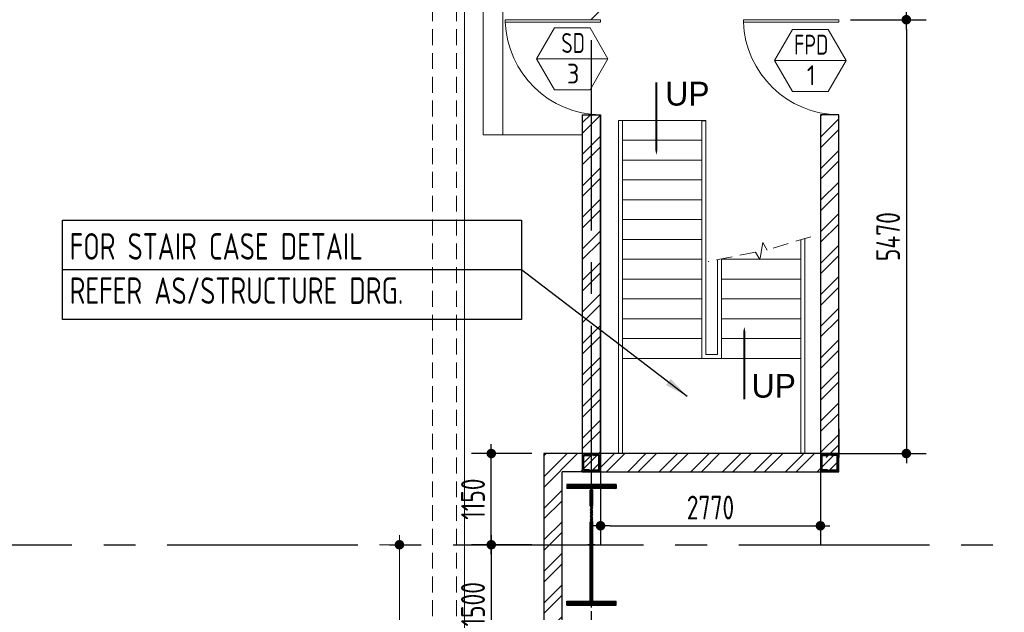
# Model space of a CAD drawing. Extents: x -7650383 to 4934791, y -114316 to 1826789.
# Tile 12 of 256: x 455132 to 467534, y -24829 to -17357. Entities that reach past the tile are written whole.
import ezdxf
from ezdxf.enums import TextEntityAlignment as Align

# ---------------------------------------------------------------- set-up
doc = ezdxf.new("R2010")
doc.units = 0
doc.header["$LTSCALE"] = 800
doc.header["$MEASUREMENT"] = 0
for name, pattern in [('CENTER', [2, 1.25, -0.25, 0.25, -0.25]), ('CENTER2', [1.125, 0.75, -0.125, 0.125, -0.125]), ('DASHED', [0.75, 0.5, -0.25]), ('HIDDEN', [0.375, 0.25, -0.125])]:
    doc.linetypes.add(name, pattern=pattern)
doc.layers.get('0').update_dxf_attribs({"linetype": 'CONTINUOUS'})
for name, color, linetype, lineweight in [('2CON', 1, 'CONTINUOUS', 13), ('8', 8, 'HIDDEN', 13), ('A-WIN TAG', 3, 'CONTINUOUS', 13), ('A-WIN TAG TEXT', 3, 'CONTINUOUS', 13), ('dimension line', 4, 'CONTINUOUS', 13), ('DOOR', 235, 'CONTINUOUS', 13), ('DRAIN', 251, 'DASHED', 13), ('PLINTH PROTECTION', 251, 'CONTINUOUS', 13), ('STAIR', 4, 'CONTINUOUS', 13), ('WALL HATCH', 251, 'CONTINUOUS', 13)]:
    doc.layers.add(name, color=color, linetype=linetype, lineweight=lineweight)
for name, color, linetype in [('COL', 1, 'CENTER'), ('DIM', 4, 'CONTINUOUS'), ('GRID', 8, 'CENTER'), ('HATCH', 9, 'CONTINUOUS'), ('REV3', 2, 'CONTINUOUS'), ('TEXT', 3, 'CONTINUOUS'), ('WALL', 6, 'CONTINUOUS')]:
    doc.layers.add(name, color=color, linetype=linetype)
doc.styles.add('HTX11', font='O8111901')
doc.styles.add('ROMANS', font='ISO9.shx', dxfattribs={"width": 0.8})
doc.styles.get("Standard").update_dxf_attribs({"font": 'ISO9'})
doc.dimstyles.new('barka', dxfattribs={"dimscale": 100, "dimtxt": 3.5, "dimasz": 1.2, "dimexe": 2.5, "dimexo": 2.5, "dimgap": 0.8, "dimtad": 1, "dimdsep": 46, "dimtxsty": 'ROMANS', "dimblk": 'DDOT1', "dimcen": 0, "dimclrd": 256, "dimclre": 256, "dimclrt": 2, "dimadec": 0, "dimazin": 2, "dimtp": 0.1, "dimtm": 0.1, "dimtfac": 0.71, "dimtmove": 2, "dimatfit": 3, "dimlwd": -1, "dimlwe": -1, "dimarcsym": 0})
doc.dimstyles.new('barka INTERNAL DIM', dxfattribs={"dimscale": 100, "dimtxt": 3, "dimasz": 1.2, "dimexe": 2.5, "dimexo": 1.5, "dimgap": 0.8, "dimtad": 1, "dimdsep": 46, "dimtxsty": 'ROMANS', "dimblk": 'DDOT1', "dimcen": 0, "dimclrd": 256, "dimclre": 256, "dimclrt": 2, "dimadec": 0, "dimazin": 2, "dimtp": 0.1, "dimtm": 0.1, "dimtfac": 0.71, "dimtmove": 2, "dimatfit": 3, "dimlwd": -1, "dimlwe": -1, "dimarcsym": 0})
doc.dimstyles.get("Standard").update_dxf_attribs({"dimtxt": 0.18, "dimasz": 0.18, "dimexe": 0.18, "dimexo": 0.0625, "dimgap": 0.09, "dimtad": 0, "dimtih": 1, "dimtoh": 1, "dimdec": 4, "dimzin": 0, "dimdsep": 46, "dimtxsty": 'Standard', "dimcen": 0.09, "dimadec": 0, "dimazin": 0, "dimtfac": 1, "dimtdec": 4, "dimtofl": 0, "dimtmove": 0, "dimatfit": 3, "dimfxl": 1, "dimtolj": 1, "dimtzin": 0, "dimarcsym": 0})

# ---------------------------------------------------------------- blocks, each defined once
blk = doc.blocks.new('A$C1C927E47')
at = {"layer": 'COL'}
h = blk.add_hatch(dxfattribs=at)
h.set_pattern_fill('ANSI31', color=256, scale=100, style=0)
h.paths.add_polyline_path([(16, 0), (0, 0), (0, -710), (16, -710)])
h.paths.add_polyline_path([(16, 710), (0, 710), (0, 0), (16, 0)])
h.paths.add_polyline_path([(0, 710), (-16, 710), (-16, 0), (0, 0)])
h.paths.add_polyline_path([(0, 0), (-16, 0), (-16, -710), (0, -710)])
h.paths.add_polyline_path([(-310, -710), (-310, -760), (0, -760), (0, -710)])
h.paths.add_polyline_path([(310, -760), (310, -710), (0, -710), (0, -760)])
h.paths.add_polyline_path([(310, 710), (310, 760), (0, 760), (0, 710)])
h.paths.add_polyline_path([(-310, 760), (-310, 710), (0, 710), (0, 760)])
for p, q in [((310, 760), (-310, 760)), ((-310, 760), (-310, 710)), ((310, 760), (310, 710)), ((310, 710), (-310, 710)), ((-16, -710), (-16, 710)), ((16, -710), (16, 710)), ((-310, -710), (310, -710)), ((-310, -760), (-310, -710)), ((310, -760), (310, -710)), ((-310, -760), (310, -760))]:
    blk.add_line(p, q, dxfattribs=at)
at = {"layer": 'COL', "color": 2}
for p, q in [((0, -792), (0, 792)), ((44, 0), (-44, 0))]:
    blk.add_line(p, q, dxfattribs=at)
blk = doc.blocks.new('DDOT1')
blk.add_line((-1, 0), (1, 0))
at = {"const_width": 0.5}
blk.add_lwpolyline([(-0.25, 0, 1), (0.25, 0, 1)], format="xyb", close=True, dxfattribs=at)
blk = doc.blocks.new('*D81')
at = {"layer": 'dimension line', "transparency": 16777216}
for p, q in [((459904, -23977), (459665, -23977)), ((459915, -29857), (459915, -24097)), ((461433, -29977), (459665, -29977))]:
    blk.add_line(p, q, dxfattribs=at)
at = {"layer": 'dimension line', "transparency": 16777216, "xscale": 119.9999999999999, "yscale": 119.9999999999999, "zscale": 119.9999999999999}
for p, rotation in [((459915, -23977), 90), ((459915, -29977), 270)]:
    blk.add_blockref('DDOT1', p, dxfattribs=dict(at, rotation=rotation))
at = {"layer": 'dimension line', "color": 2, "transparency": 16777216, "insert": (459660, -26977), "char_height": 350, "attachment_point": 5, "rotation": 90, "style": 'ROMANS'}
blk.add_mtext('6000', dxfattribs=at)
blk = doc.blocks.new('*D102')
at = {"layer": 'DIM', "transparency": 16777216}
for p, q in [((461583, -23977), (460822, -23977)), ((461072, -24097), (461072, -25357)), ((461583, -25477), (460822, -25477))]:
    blk.add_line(p, q, dxfattribs=at)
at = {"layer": 'DIM', "transparency": 16777216, "xscale": 119.9999999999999, "yscale": 119.9999999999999, "zscale": 119.9999999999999}
for p, rotation in [((461072, -23977), 90), ((461072, -25477), 270)]:
    blk.add_blockref('DDOT1', p, dxfattribs=dict(at, rotation=rotation))
at = {"layer": 'DIM', "color": 2, "transparency": 16777216, "insert": (460842, -24727), "char_height": 300, "attachment_point": 5, "rotation": 90, "style": 'ROMANS'}
blk.add_mtext('1500', dxfattribs=at)
blk = doc.blocks.new('*D103')
at = {"layer": 'DIM', "transparency": 16777216}
for p, q in [((461583, -22827), (460822, -22827)), ((461072, -23857), (461072, -22947)), ((461583, -23977), (460822, -23977))]:
    blk.add_line(p, q, dxfattribs=at)
at = {"layer": 'DIM', "transparency": 16777216, "xscale": 119.9999999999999, "yscale": 119.9999999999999, "zscale": 119.9999999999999}
for p, rotation in [((461072, -22827), 90), ((461072, -23977), 270)]:
    blk.add_blockref('DDOT1', p, dxfattribs=dict(at, rotation=rotation))
at = {"layer": 'DIM', "color": 2, "transparency": 16777216, "insert": (460842, -23402), "char_height": 300, "attachment_point": 5, "rotation": 90, "style": 'ROMANS'}
blk.add_mtext('1150', dxfattribs=at)
blk = doc.blocks.new('SERVICE BUILDING-ARCH$0$dd1')
at = {"layer": 'DOOR'}
blk.add_lwpolyline([(-1000, 975), (0, 975), (0, 1000), (-1000, 1000)], close=True, dxfattribs=at)
blk.add_arc((13, 1014), 1014, 182.2093, 269.2412, dxfattribs=at)
blk = doc.blocks.new('*D111')
at = {"layer": 'DIM', "transparency": 16777216}
for p, q in [((465598, -17357), (466550, -17357)), ((466300, -17477), (466300, -22707)), ((465368, -22827), (466550, -22827))]:
    blk.add_line(p, q, dxfattribs=at)
at = {"layer": 'DIM', "transparency": 16777216, "xscale": 119.9999999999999, "yscale": 119.9999999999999, "zscale": 119.9999999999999}
for p, rotation in [((466300, -17357), 90), ((466300, -22827), 270)]:
    blk.add_blockref('DDOT1', p, dxfattribs=dict(at, rotation=rotation))
at = {"layer": 'DIM', "color": 2, "transparency": 16777216, "insert": (466070, -20092), "char_height": 300, "attachment_point": 5, "rotation": 90, "style": 'ROMANS'}
blk.add_mtext('5470', dxfattribs=at)
blk = doc.blocks.new('Stub column')
at = {"layer": 'COL', "linetype": 'ByBlock'}
for p, q in [((-108, 90), (-108, -90)), ((-108, 90), (-100, 90)), ((-108, 90), (-100, 90)), ((-108, 90), (-108, -90)), ((-25, 100), (-100, 100)), ((-100, 100), (-100, -100)), ((-100, 100), (-100, -100)), ((-25, 100), (-100, 100)), ((90, 108), (-90, 108)), ((-90, 100), (-90, 108)), ((-90, 100), (-90, 108)), ((-25, 100), (100, 100)), ((90, 100), (90, 108)), ((100, 100), (100, -100)), ((108, 90), (100, 90)), ((108, 90), (108, -90)), ((-108, -90), (-100, -90)), ((-108, -90), (-100, -90)), ((-100, -100), (-25, -100)), ((-100, -100), (-25, -100)), ((-90, -100), (-90, -108)), ((-90, -100), (-90, -108)), ((90, -108), (-90, -108)), ((100, -100), (-25, -100)), ((90, -100), (90, -108)), ((108, -90), (100, -90))]:
    blk.add_line(p, q, dxfattribs=at)
for points in [[(-25, -100), (-25, -97, 0.401544), (-31, -91), (-88, -88, -0.401544), (-94, -82), (-94, 82, -0.401544), (-88, 88), (-31, 91, 0.401544), (-25, 97), (-25, 100)], [(-25, -100), (-25, -97, 0.401544), (-31, -91), (-88, -88, -0.401544), (-94, -82), (-94, 82, -0.401544), (-88, 88), (-31, 91, 0.401544), (-25, 97), (-25, 100)], [(25, -100), (25, -97, -0.401544), (31, -91), (88, -88, 0.401544), (94, -82), (94, 82, 0.401544), (88, 88), (31, 91, -0.401544), (25, 97), (25, 100)]]:
    blk.add_lwpolyline(points, format="xyb", dxfattribs=at)
blk = doc.blocks.new('*D112')
at = {"layer": 'DIM', "transparency": 16777216}
for p, q in [((462448, -22977), (462448, -23988)), ((465218, -22977), (465218, -23988)), ((462568, -23738), (465098, -23738))]:
    blk.add_line(p, q, dxfattribs=at)
at = {"layer": 'DIM', "transparency": 16777216, "xscale": 119.9999999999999, "yscale": 119.9999999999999, "zscale": 119.9999999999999, "rotation": 180}
blk.add_blockref('DDOT1', (462448, -23738), dxfattribs=at)
at = {"layer": 'DIM', "transparency": 16777216, "xscale": 119.9999999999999, "yscale": 119.9999999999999, "zscale": 119.9999999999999}
blk.add_blockref('DDOT1', (465218, -23738), dxfattribs=at)
at = {"layer": 'DIM', "color": 2, "transparency": 16777216, "insert": (463833, -23508), "char_height": 300, "attachment_point": 5, "style": 'ROMANS'}
blk.add_mtext('2770', dxfattribs=at)

msp = doc.modelspace()

# ---------------------------------------------------------------- hatches: boundary and pattern name
at = {"layer": 'WALL HATCH'}
h = msp.add_hatch(dxfattribs=at)
h.set_pattern_fill('ANSI32', color=256, scale=750, style=0)
h.paths.add_polyline_path([(484563.3, -49897.4), (484563.3, -50127.4), (489333.3, -50127.4), (489333.3, -49897.4)])
h.paths.add_polyline_path([(473083.3, -49897.4), (473083.3, -50127.4), (474103.3, -50127.4), (474103.3, -49897.4)])
h.paths.add_polyline_path([(461963.3, -34477.4), (461733.3, -34477.4), (461733.3, -37477.5), (461963.3, -37477.5)])
h.paths.add_polyline_path([(461733.3, -31477.4), (461963.3, -31477.4), (461963.3, -28477.4), (461733.3, -28477.4)])
h.paths.add_polyline_path([(461733.3, -43977.4), (461963.3, -43977.4), (461963.3, -40477.5), (461733.3, -40477.5)])
h.paths.add_polyline_path([(461963.3, -46977.4), (461733.3, -46977.4), (461733.3, -50127.4), (464583.3, -50127.4), (464583.3, -49897.4), (461963.3, -49897.4)])
h.paths.add_polyline_path([(462448.3, -18556.9), (462218.3, -18556.9), (462218.3, -22827.4), (461733.3, -22827.4), (461733.3, -25477.4), (461963.3, -25477.4), (461963.3, -23057.4), (462448.3, -23057.4)])
h.paths.add_polyline_path([(463448.3, -10977.4), (463448.3, -11207.4), (465428.3, -11207.4), (465428.3, -10977.4)])
h.paths.add_polyline_path([(462848.3, -11207.4), (462848.3, -10977.4), (461733.3, -10977.4), (461733.3, -12977.4), (462218.3, -12977.4), (462218.3, -17356.9), (462448.3, -17356.9), (462448.3, -12747.4), (461963.3, -12747.4), (461963.3, -11207.4)])
h.paths.add_polyline_path([(555933.3, -33177.4), (555703.3, -33177.4), (555703.3, -34007.4), (555933.3, -34007.4), (555933.3, -28477.4), (555703.3, -28477.4), (555703.3, -30177.4), (555933.3, -30177.4)])
h.paths.add_polyline_path([(549833.3, -49897.4), (549833.3, -50127.4), (550833.3, -50127.4), (550833.3, -49897.4), (553833.3, -49897.4), (553833.3, -50127.4), (555933.3, -50127.4), (555933.3, -48947.4), (555703.3, -48947.4), (555703.3, -49897.4), (540133.3, -49897.4), (540133.3, -50127.4), (546833.3, -50127.4), (546833.3, -49897.4)])
h.paths.add_polyline_path([(480333.2, -11207.4), (480333.2, -10977.4), (482833.2, -10977.4), (482833.2, -11207.4), (487333.3, -11207.4), (487333.3, -10977.4), (473933.3, -10977.4), (473933.3, -11207.4), (475833.3, -11207.4), (475833.3, -10977.4), (478333.3, -10977.4), (478333.3, -11207.4)])
h.paths.add_polyline_path([(532833.3, -10977.4), (532833.3, -11207.4), (547734.4, -11207.4), (547734.4, -10977.4), (491333.3, -10977.4), (491333.3, -11207.4), (495833.3, -11207.4), (495833.3, -10977.4), (498333.3, -10977.4), (498333.3, -11207.4), (500333.2, -11207.4), (500333.2, -10977.4), (502833.2, -10977.4), (502833.2, -11207.4), (525833.4, -11207.4), (525833.4, -10977.4), (528333.4, -10977.4), (528333.4, -11207.4), (530333.3, -11207.4), (530333.3, -10977.4)])
h.paths.add_polyline_path([(529833.4, -50127.4), (529833.4, -49897.4), (532833.4, -49897.4), (532833.4, -50127.4), (538333.3, -50127.4), (538333.3, -49897.4), (511333.3, -49897.4), (511333.3, -50127.4), (515833.4, -50127.4), (515833.4, -49897.4), (518833.4, -49897.4), (518833.4, -50127.4), (519833.4, -50127.4), (519833.4, -49897.4), (522833.4, -49897.4), (522833.4, -50127.4), (525833.4, -50127.4), (525833.4, -49897.4), (528833.4, -49897.4), (528833.4, -50127.4)])
h.paths.add_polyline_path([(553833.3, -11207.4), (553833.3, -10977.4)], flags=17)
h.paths.add_polyline_path([(553833.3, -11207.4), (555703.3, -11207.4), (555703.3, -12747.4), (555703.3, -12747.4), (555703.3, -23057.4), (555703.3, -23057.4), (555703.3, -28477.4), (555703.3, -25477.4), (555933.3, -25477.4), (555933.3, -22827.4), (555933.3, -22827.4), (555933.3, -22477.4), (555703.3, -22477.4), (555703.3, -19477.4), (555933.3, -19477.4), (555933.3, -16477.4), (555703.3, -16477.4), (555703.3, -13477.4), (555933.3, -13477.4), (555933.3, -12977.4), (555933.3, -12977.4), (555933.3, -10977.4), (551163.8, -10977.4), (551163.8, -11207.4)])
h.paths.add_polyline_path([(549362.8, -11207.4), (549362.8, -10977.4), (547734.4, -10977.4), (547734.4, -11207.4)])
h = msp.add_hatch(dxfattribs=at)
h.set_pattern_fill('ANSI32', color=256, scale=750, style=0)
h.set_pattern_definition([(45, (-400, 0), (-198.87378, 198.87378), []), (45, (-267.42, 0), (-198.87378, 198.87378), [])])
h.paths.add_polyline_path([(465448.3, -18556.9), (465448.3, -22876.9), (465218.3, -22876.9), (465218.3, -18556.9)])
h = msp.add_hatch(dxfattribs=at)
h.set_pattern_fill('ANSI32', color=256, scale=750, style=0)
h.set_pattern_definition([(45, (-200, 0), (-198.87378, 198.87378), []), (45, (-67.42, 0), (-198.87378, 198.87378), [])])
h.paths.add_polyline_path([(465448.3, -23057.4), (462248.3, -23057.4), (462248.3, -22827.4), (465448.3, -22827.4)])

# ---------------------------------------------------------------- linework, layer by layer
at = {"layer": '2CON'}
for p, q in [((462542, -17851.2), (461642, -17851.2)), ((465540.6, -17871.9), (464640.6, -17871.9))]:
    msp.add_line(p, q, dxfattribs=at)
at = {"layer": '8'}
msp.add_lwpolyline([(465099, -20093.1), (464547.1, -20261.6), (464492.3, -20166.6), (464454.1, -20382.6), (464399.4, -20287.6), (463805.1, -20406)], dxfattribs=at)
at = {"layer": 'A-WIN TAG'}
for points in [[(461867, -17461.5), (461642, -17851.2), (461867, -18240.9), (462317, -18240.9), (462542, -17851.2), (462317, -17461.5)], [(464865.6, -17482.1), (464640.6, -17871.9), (464865.6, -18261.6), (465315.6, -18261.6), (465540.6, -17871.9), (465315.6, -17482.1)]]:
    msp.add_lwpolyline(points, close=True, dxfattribs=at)
at = {"layer": 'DRAIN', "ltscale": 0.5, "flags": 128}
for points in [[(464583.3, -51527.4), (460333.3, -51527.4), (460333.3, -21427.4), (460333.3, -21427.4), (460333.3, -14377.4), (460333.3, -14377.4), (460333.3, -9877.4)], [(464583.3, -51227.4), (460633.3, -51227.4), (460633.3, -21727.4), (460633.3, -21727.4), (460633.3, -14077.4), (460633.3, -14077.4), (460633.3, -9877.4), (465433.3, -9877.4)]]:
    msp.add_lwpolyline(points, dxfattribs=at)
at = {"layer": 'GRID', "linetype": 'CENTER2', "ltscale": 4}
for p, q in [((462333.3, -59615), (462333.3, -6939.4)), ((453390.3, -23977.4), (572433.7, -23977.4))]:
    msp.add_line(p, q, dxfattribs=at)
at = {"layer": 'PLINTH PROTECTION', "flags": 128}
msp.add_lwpolyline([(464583.3, -51127.4), (460733.3, -51127.4), (460733.3, -21827.4), (460733.3, -21827.4), (460733.3, -13977.4), (460733.3, -13977.4), (460733.3, -9977.4), (465433.3, -9977.4)], dxfattribs=at)
at = {"layer": 'REV3', "linetype": 'Continuous'}
for p, q in [((462448.3, -22827.4), (462218.3, -22827.4)), ((465448.3, -22827.4), (465218.3, -22827.4)), ((462448.3, -23057.4), (462218.3, -23057.4)), ((465448.3, -23057.4), (465218.3, -23057.4))]:
    msp.add_line(p, q, dxfattribs=at)
at = {"layer": 'REV3', "linetype": 'Continuous', "flags": 128}
for points in [[(463151.5, -19062.2, 0, 150, 0), (463151.5, -18707.5, 25, 25, 0), (463151.5, -18148.9, 25, 25, 0)], [(464258.8, -21229.4, 0, 150, 0), (464258.8, -21584, 25, 25, 0), (464258.8, -22142.7, 25, 25, 0)]]:
    msp.add_lwpolyline(points, format="xyseb", dxfattribs=at)
at = {"layer": 'STAIR'}
for p, q in [((460968.3, -18806.9), (460968.3, -17106.9)), ((461218.3, -18806.9), (461218.3, -17106.9)), ((462673.3, -22827.4), (462673.3, -18627.4)), ((462673.3, -18627.4), (463773.3, -18627.4)), ((462723.3, -22827.4), (462723.3, -18627.4)), ((460968.3, -18806.9), (462218.3, -18806.9)), ((462723.3, -18877.4), (463723.3, -18877.4)), ((462723.3, -19127.4), (463723.3, -19127.4)), ((463723.3, -21627.4), (463723.3, -19127.4)), ((462723.3, -19377.4), (463723.3, -19377.4)), ((462723.3, -19627.4), (463723.3, -19627.4)), ((462723.3, -19877.4), (463723.3, -19877.4)), ((462723.3, -20127.4), (463723.3, -20127.4)), ((464973, -22827.4), (464973, -20131.6)), ((465023, -22827.4), (465023, -20112.7)), ((462723.3, -20377.4), (463723.3, -20377.4)), ((463923, -21577.4), (463923, -20385.9)), ((463973, -21627.4), (463973, -20377.4)), ((463973, -20377.4), (464973, -20377.4)), ((462723.3, -20627.4), (463723.3, -20627.4)), ((463973, -20627.4), (464973, -20627.4)), ((462723.3, -20877.4), (463723.3, -20877.4)), ((463973, -20877.4), (464973, -20877.4)), ((462723.3, -21127.4), (463723.3, -21127.4)), ((463973, -21127.4), (464973, -21127.4)), ((462723.3, -21377.4), (463723.3, -21377.4)), ((463973, -21377.4), (464973, -21377.4)), ((462723.3, -21627.4), (463723.3, -21627.4)), ((463723.3, -21627.4), (463973, -21627.4)), ((463973, -21627.4), (464973, -21627.4))]:
    msp.add_line(p, q, dxfattribs=at)
for points in [[(463723.3, -18627.4), (463723.3, -21627.4)], [(463773.3, -18627.4), (463773.3, -21577.4), (463923, -21577.4)]]:
    msp.add_lwpolyline(points, dxfattribs=at)
at = {"layer": 'TEXT'}
msp.add_lwpolyline([(455670.5, -19883.6), (461452.6, -19883.6), (461452.6, -21137.6), (455670.5, -21137.6)], close=True, dxfattribs=at)
at = {"layer": 'WALL'}
for p, q in [((462218.3, -18556.9), (462448.3, -18556.9)), ((462448.3, -23057.4), (462448.3, -18556.9)), ((463723.3, -18627.4), (463773.3, -18627.4)), ((461733.3, -22827.4), (461733.3, -50127.4)), ((462218.3, -22827.4), (461733.3, -22827.4)), ((461963.3, -49897.4), (461963.3, -23057.4)), ((462448.3, -23057.4), (461963.3, -23057.4))]:
    msp.add_line(p, q, dxfattribs=at)
for points in [[(462218.3, -18556.9), (462218.3, -23057.4)], [(462448.3, -18556.9), (462448.3, -23057.4)], [(465448.3, -22876.9), (465448.3, -18556.9), (465217.6, -18556.9), (465218.3, -22876.9)], [(465218.3, -22516.3), (465218.3, -23057.4)], [(465448.3, -22516.3), (465448.3, -22877)]]:
    msp.add_lwpolyline(points, dxfattribs=at)
msp.add_lwpolyline([(465448.3, -23057.4), (465448.3, -22827.4), (462218.3, -22827.4), (462218.3, -23057.4)], close=True, dxfattribs=at)

# ---------------------------------------------------------------- block references
at = {"layer": 'COL'}
for p in [(462333.3, -22942.4), (465333.3, -22942.4)]:
    msp.add_blockref('Stub column', p, dxfattribs=at)
at = {"layer": 'DOOR', "xscale": 1.199999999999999, "yscale": 1.199999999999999, "zscale": 1.199999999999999, "rotation": 3.85477445e-08}
for p in [(462448.3, -18556.9), (465448.1, -18556.9)]:
    msp.add_blockref('SERVICE BUILDING-ARCH$0$dd1', p, dxfattribs=at)
at = {"layer": 'HATCH'}
msp.add_blockref('A$C1C927E47', (462333.3, -23977.4), dxfattribs=at)

# ---------------------------------------------------------------- texts
at = {"layer": 'A-WIN TAG TEXT', "width": 0.8}
for s, p in [('SD', (462103.3, -17651.2)), ('FPD', (465102, -17671.9))]:
    msp.add_text(s, height=250, dxfattribs=at).set_placement(p, align=Align.MIDDLE)
at = {"layer": 'A-WIN TAG TEXT'}
for s, p in [('3', (462103.6, -18037)), ('1', (465102.2, -18057.7))]:
    msp.add_text(s, height=250, dxfattribs=at).set_placement(p, align=Align.MIDDLE)
at = {"layer": 'TEXT', "insert": (455761.3, -20048.4), "char_height": 334.327, "width": 6121.605, "attachment_point": 1, "style": 'ROMANS'}
msp.add_mtext('FOR STAIR CASE DETAIL \\PREFER AS/STRUCTURE DRG.', dxfattribs=at)
at = {"layer": 'WALL', "style": 'HTX11'}
for p in [(463263.8, -18439.7), (464351.5, -22122.4)]:
    msp.add_text('UP', height=300, dxfattribs=at).set_placement(p)

# ---------------------------------------------------------------- dimensions: what is measured, and where the dimension line sits
at = {"layer": 'DIM'}
for base, p1, p2, picture, middle in [((466299.615, -22827.3725), (465448.0689, -17356.9411), (465218.3002, -22827.3725), '*D111', (466069.615, -20092.1568)), ((461072.4, -22827.4), (461733.3, -23977.4), (461733.3, -22827.4), '*D103', (460842.4, -23402.4)), ((461072.4, -25477.4), (461733.3, -23977.4), (461733.3, -25477.4), '*D102', (460842.4, -24727.4))]:
    dim = msp.add_linear_dim(base=base, p1=p1, p2=p2, angle=90, dimstyle='barka INTERNAL DIM', override={"dimdec": 0, "dimtmove": 0}, dxfattribs=at)
    dim.commit()
    dim.dimension.update_dxf_attribs({"geometry": picture, "text_midpoint": middle})
dim = msp.add_linear_dim(base=(465218.3, -23738.4), p1=(462448.3, -22827.4), p2=(465218.3, -22827.4), dimstyle='barka INTERNAL DIM', override={"dimdec": 0, "dimtmove": 0}, dxfattribs=at)
dim.commit()
dim.dimension.update_dxf_attribs({"geometry": '*D112', "text_midpoint": (463833.3, -23508.4)})
at = {"layer": 'dimension line'}
dim = msp.add_linear_dim(base=(459914.7, -23977.4), p1=(461683.3, -29977.4), p2=(460153.6, -23977.4), angle=90, dimstyle='barka', override={"dimdec": 0, "dimtmove": 0}, dxfattribs=at)
dim.commit()
dim.dimension.update_dxf_attribs({"geometry": '*D81', "text_midpoint": (459659.7, -26977.4)})

# ---------------------------------------------------------------- leaders
at = {"layer": 'WALL'}
msp.add_leader([(463540.7, -22105.8), (461452.6, -20510.6), (455670.5, -20510.6)], dimstyle='Standard', override={"dimtxt": 350, "dimasz": 300, "dimexe": 0, "dimexo": 0, "dimgap": 100, "dimtad": 0, "dimtih": 0, "dimtoh": 0, "dimdec": 0, "dimtxsty": 'ROMANS', "dimcen": 0, "dimclrd": 9, "dimclre": 9, "dimclrt": 256, "dimtdec": 0, "dimtix": 1, "dimtofl": 1, "dimatfit": 0}, dxfattribs=at)

doc.saveas('drawing.dxf')
